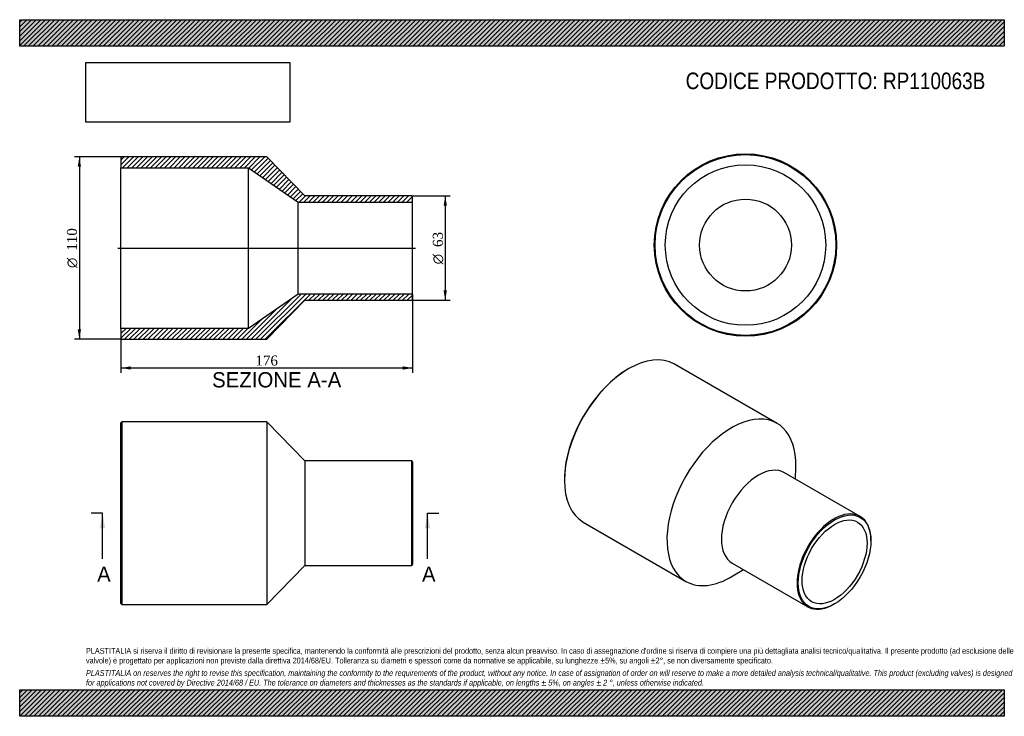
# Model space of a CAD drawing. Header units: millimetres. Extents: x 0 to 594, y 0 to 420.
import ezdxf
from ezdxf.enums import TextEntityAlignment as Align
from ezdxf.lldxf.tags import DXFTag

# ---------------------------------------------------------------- set-up
doc = ezdxf.new("R2010")
doc.units = ezdxf.units.MM
doc.header["$LTSCALE"] = 2
for name, color, linetype in [('Default', 7, 'Continuous'), ('DV4_Default', 7, 'Continuous'), ('RP110063B', 7, 'Continuous')]:
    doc.layers.add(name, color=color, linetype=linetype)
doc.styles.add('SEACAD_Solid_Edge_ANSI', font='seans.ttf')
doc.styles.add('SEACAD_Solid_Edge_ANSI1_Symbols', font='semeca1.ttf')
doc.styles.add('SEACAD_Times_New_Roman', font='times.ttf')
tags = doc.linetypes.add('CENTER2', pattern=[28.575, 19.05, -3.175, 3.175, -3.175]).pattern_tags.tags
tags[10:11] = [DXFTag(74, 4), DXFTag(75, 0), DXFTag(340, '0'), DXFTag(46, 0.0), DXFTag(50, 0.0), DXFTag(44, 0.0), DXFTag(45, 0.0)]
tags[8:9] = [DXFTag(74, 4), DXFTag(75, 0), DXFTag(340, '0'), DXFTag(46, 0.0), DXFTag(50, 0.0), DXFTag(44, 0.0), DXFTag(45, 0.0)]
tags[6:7] = [DXFTag(74, 4), DXFTag(75, 0), DXFTag(340, '0'), DXFTag(46, 0.0), DXFTag(50, 0.0), DXFTag(44, 0.0), DXFTag(45, 0.0)]
tags[4:5] = [DXFTag(74, 4), DXFTag(75, 0), DXFTag(340, '0'), DXFTag(46, 0.0), DXFTag(50, 0.0), DXFTag(44, 0.0), DXFTag(45, 0.0)]
doc.dimstyles.new('ANSImm', dxfattribs={"dimtxt": 6, "dimasz": 6, "dimexe": 3, "dimexo": 0, "dimgap": 1.5, "dimtad": 1, "dimdsep": 46, "dimtxsty": 'SEACAD_Times_New_Roman', "dimblk1": '_SE_FILLED', "dimblk2": '_SE_FILLED', "dimsah": 1, "dimcen": 3, "dimazin": 0, "dimtfac": 0.85, "dimtdec": 3, "dimtofl": 0, "dimtmove": 0, "dimatfit": 3, "dimfxl": 1, "dimarcsym": 0})
picture_1 = doc.add_image_def('image1.jpg', size_in_pixel=(4302, 1260))

# ---------------------------------------------------------------- blocks, each defined once
blk = doc.blocks.new('SE')
at = {"layer": 'RP110063B', "color": 7, "linetype": 'Continuous'}
for p, q in [((61.54, 177.5), (61.04, 177)), ((61.04, 68), (61.04, 177)), ((61.54, 177.5), (61.54, 67.5)), ((149.04, 177.5), (61.54, 177.5)), ((149.04, 177.5), (149.04, 67.5)), ((172.04, 154), (149.04, 177.5)), ((172.04, 154), (172.04, 91)), ((236.54, 154), (172.04, 154)), ((236.54, 91), (236.54, 154)), ((237.04, 153.5), (236.54, 154)), ((237.04, 153.5), (237.04, 91.5)), ((149.04, 67.5), (172.04, 91)), ((172.04, 91), (236.54, 91)), ((236.54, 91), (237.04, 91.5)), ((61.04, 68), (61.54, 67.5)), ((61.54, 67.5), (149.04, 67.5))]:
    blk.add_line(p, q, dxfattribs=at)
blk = doc.blocks.new('SE1')
at = {"layer": 'RP110063B', "color": 7, "linetype": 'Continuous'}
for p, q in [((367.5, 209.63), (367.14, 209.43)), ((456.87, 176.63), (395, 212.36)), ((468.11, 143.01), (468.25, 150.46)), ((328.61, 142.68), (328.61, 142.27)), ((506.99, 120.56), (461.38, 146.89)), ((340, 117.09), (401.87, 81.37)), ((513.51, 105.73), (513.51, 106.14)), ((429.88, 92.33), (475.49, 66)), ((430.22, 84.6), (436.61, 88.45)), ((491.24, 67.56), (491.59, 67.77))]:
    blk.add_line(p, q, dxfattribs=at)
for centre, major_axis, start_param, end_param in [((367.5, 164.72), (-27.5, -47.63), 3.141593, 6.283185), ((367.14, 164.93), (27.25, 47.2), 0.785398, 2.356195), ((429.37, 129), (-27.5, -47.63), 2.334212, 6.283185), ((445.63, 119.61), (-15.75, -27.28), 3.141593, 6.283185), ((491.24, 93.28), (15.75, 27.28), 0, 3.926991), ((491.24, 93.28), (15.75, 27.28), 5.497787, 6.283185), ((429.37, 129), (-27.5, -47.63), 0, 0.80738)]:
    blk.add_ellipse(centre, major_axis=major_axis, ratio=0.57735, start_param=start_param, end_param=end_param, dxfattribs=at)
for major_axis in [(-15.5, -26.85), (-13.85, -23.99)]:
    blk.add_ellipse((491.59, 93.08), major_axis=major_axis, ratio=0.57735, dxfattribs=at)
blk = doc.blocks.new('SE2')
at = {"layer": 'RP110063B', "color": 7, "linetype": 'Continuous'}
for radius in [55, 54.5, 48.4, 27.7]:
    blk.add_circle((437.86, 284.13), radius, dxfattribs=at)
blk = doc.blocks.new('SE4')
at = {"color": 7, "linetype": 'Continuous', "style": 'SEACAD_Solid_Edge_ANSI'}
blk.add_text('A', height=9.2, dxfattribs=at).set_placement((46.7, 90.3), align=Align.TOP_LEFT)
blk = doc.blocks.new('SE5')
at = {"color": 7, "linetype": 'Continuous', "style": 'SEACAD_Solid_Edge_ANSI'}
blk.add_text('A', height=9.2, dxfattribs=at).set_placement((242.7, 90.3), align=Align.TOP_LEFT)
blk = doc.blocks.new('SEANNOT_GROUP')
at = {"linetype": 'Continuous'}
blk.add_hatch(color=7, dxfattribs=at).paths.add_polyline_path([(51.55, 113.3), (50.01, 122.5), (48.48, 113.3)])
at = {"color": 7, "linetype": 'Continuous'}
blk.add_lwpolyline([(50.01, 94.9), (50.01, 122.5)], dxfattribs=at)
blk = doc.blocks.new('SEANNOT_GROUP1')
at = {"linetype": 'Continuous'}
blk.add_hatch(color=7, dxfattribs=at).paths.add_polyline_path([(247.55, 113.3), (246.01, 122.5), (244.48, 113.3)])
at = {"color": 7, "linetype": 'Continuous'}
blk.add_lwpolyline([(246.01, 94.9), (246.01, 122.5)], dxfattribs=at)
blk = doc.blocks.new('SE3')
at = {"layer": 'Default', "color": 7, "linetype": 'CENTER2'}
for p, q in [((50.01, 122.5), (43.11, 122.5)), ((246.01, 122.5), (252.91, 122.5))]:
    blk.add_line(p, q, dxfattribs=at)
at = {"layer": 'Default', "color": 7, "linetype": 'CENTER2', "const_width": 0.0001}
blk.add_lwpolyline([(50.01, 122.5), (246.01, 122.5)], dxfattribs=at)
at = {"layer": 'Default'}
for name in ['SEANNOT_GROUP', 'SEANNOT_GROUP1', 'SE4', 'SE5']:
    blk.add_blockref(name, (0, 0), dxfattribs=at)
blk = doc.blocks.new('SE6')
at = {"layer": 'RP110063B', "linetype": 'Continuous'}
h = blk.add_hatch(dxfattribs=at)
h.set_pattern_fill('LINE', scale=0.62992, angle=45, style=0)
h.paths.add_polyline_path([(172.04, 313.8), (149.04, 337.3), (61.54, 337.3), (61.04, 336.8), (61.04, 330.7), (138.04, 330.7), (168.04, 310), (237.04, 310), (237.04, 313.3), (236.54, 313.8)])
h = blk.add_hatch(dxfattribs=at)
h.set_pattern_fill('LINE', scale=0.62992, angle=45, style=0)
h.paths.add_polyline_path([(149.04, 227.3), (172.04, 250.8), (236.54, 250.8), (237.04, 251.3), (237.04, 254.6), (168.04, 254.6), (138.04, 233.9), (61.04, 233.9), (61.04, 227.8), (61.54, 227.3)])
at = {"layer": 'DV4_Default', "color": 7, "linetype": 'CENTER2'}
blk.add_line((59.29, 282.3), (238.79, 282.3), dxfattribs=at)
at = {"layer": 'RP110063B', "color": 7, "linetype": 'Continuous'}
for p, q in [((61.04, 336.8), (61.54, 337.3)), ((61.04, 336.8), (61.04, 330.7)), ((149.04, 337.3), (61.54, 337.3)), ((172.04, 313.8), (149.04, 337.3)), ((61.04, 233.9), (61.04, 330.7)), ((61.04, 330.7), (138.04, 330.7)), ((138.04, 233.9), (138.04, 330.7)), ((138.04, 330.7), (168.04, 310)), ((168.04, 254.6), (168.04, 310)), ((168.04, 310), (237.04, 310)), ((236.54, 313.8), (172.04, 313.8)), ((236.54, 313.8), (237.04, 313.3)), ((237.04, 310), (237.04, 313.3)), ((237.04, 254.6), (237.04, 310)), ((168.04, 254.6), (138.04, 233.9)), ((149.04, 227.3), (172.04, 250.8)), ((237.04, 254.6), (168.04, 254.6)), ((172.04, 250.8), (236.54, 250.8)), ((237.04, 251.3), (236.54, 250.8)), ((237.04, 251.3), (237.04, 254.6)), ((138.04, 233.9), (61.04, 233.9)), ((61.04, 233.9), (61.04, 227.8)), ((61.54, 227.3), (61.04, 227.8)), ((61.54, 227.3), (149.04, 227.3))]:
    blk.add_line(p, q, dxfattribs=at)
blk = doc.blocks.new('GDimGGroup')
at = {"layer": 'Default', "linetype": 'Continuous'}
for points in [[(257.73, 307.8), (256.73, 313.8), (255.73, 307.8)], [(257.73, 256.8), (255.73, 256.8), (256.73, 250.8)]]:
    blk.add_hatch(color=7, dxfattribs=at).paths.add_polyline_path(points)
at = {"layer": 'Default', "color": 7, "linetype": 'Continuous'}
for p, q in [((236.54, 313.8), (259.73, 313.8)), ((256.73, 313.8), (256.73, 250.8)), ((236.54, 250.8), (259.73, 250.8))]:
    blk.add_line(p, q, dxfattribs=at)
for s, style, p in [('63', 'SEACAD_Times_New_Roman', (249.23, 282.98)), ('O', 'SEACAD_Solid_Edge_ANSI1_Symbols', (249.23, 272.53))]:
    blk.add_text(s, height=6, rotation=90, dxfattribs=dict(at, style=style)).set_placement(p, align=Align.TOP_LEFT)
blk = doc.blocks.new('GDimGGroup1')
at = {"layer": 'Default', "linetype": 'Continuous'}
for points in [[(35.01, 331.3), (37.01, 331.3), (36.01, 337.3)], [(35.01, 233.3), (36.01, 227.3), (37.01, 233.3)]]:
    blk.add_hatch(color=7, dxfattribs=at).paths.add_polyline_path(points)
at = {"layer": 'Default', "color": 7, "linetype": 'Continuous'}
for p, q in [((61.54, 337.3), (33.01, 337.3)), ((36.01, 337.3), (36.01, 227.3)), ((61.54, 227.3), (33.01, 227.3))]:
    blk.add_line(p, q, dxfattribs=at)
for s, style, p in [('110', 'SEACAD_Times_New_Roman', (28.51, 280.7)), ('O', 'SEACAD_Solid_Edge_ANSI1_Symbols', (28.51, 270.26))]:
    blk.add_text(s, height=6, rotation=90, dxfattribs=dict(at, style=style)).set_placement(p, align=Align.TOP_LEFT)
blk = doc.blocks.new('DMBLK221')
at = {"layer": 'Default', "linetype": 'Continuous'}
for points in [[(67.04, 209.01), (67.04, 211.01), (61.04, 210.01)], [(231.04, 209.01), (237.04, 210.01), (231.04, 211.01)]]:
    blk.add_hatch(color=7, dxfattribs=at).paths.add_polyline_path(points)
at = {"layer": 'Default', "color": 7, "linetype": 'Continuous'}
for p, q in [((237.04, 254.6), (237.04, 207.01)), ((61.04, 233.9), (61.04, 207.01)), ((61.04, 210.01), (237.04, 210.01))]:
    blk.add_line(p, q, dxfattribs=at)
at = {"layer": 'Default', "color": 7, "linetype": 'Continuous', "style": 'SEACAD_Times_New_Roman'}
blk.add_text('176', height=6, dxfattribs=at).set_placement((142.21, 217.51), align=Align.TOP_LEFT)
blk = doc.blocks.new('_SE_FILLED')
at = {"color": 0}
blk.add_line((0, 0), (-1, 0), dxfattribs=at)
blk.add_solid([(0, 0), (-1, -0.1665), (-1, 0.1665), (0, 0)], dxfattribs=at)

msp = doc.modelspace()

# ---------------------------------------------------------------- hatches: boundary and pattern name
at = {"layer": 'Default', "linetype": 'Continuous'}
h = msp.add_hatch(dxfattribs=at)
h.set_pattern_fill('LINE', scale=0.62992, angle=45, style=0)
h.paths.add_polyline_path([(594, 404), (594, 420), (0, 420), (0, 404)])
for points in [[(594, 404), (594, 420), (0, 420), (0, 404)], [(594, 0), (594, 16), (0, 16), (0, 0)]]:
    msp.add_hatch(color=7, dxfattribs=at).paths.add_polyline_path(points)
h = msp.add_hatch(dxfattribs=at)
h.set_pattern_fill('LINE', scale=0.62992, angle=45, style=0)
h.paths.add_polyline_path([(594, 0), (594, 16), (0, 16), (0, 0)])

# ---------------------------------------------------------------- linework, layer by layer
at = {"layer": 'Default', "color": 7, "linetype": 'Continuous'}
for p, q in [((0, 420), (594, 420)), ((0, 404), (0, 420)), ((594, 420), (594, 404)), ((594, 404), (0, 404)), ((0, 16), (594, 16)), ((0, 0), (0, 16)), ((594, 16), (594, 0)), ((594, 0), (0, 0))]:
    msp.add_line(p, q, dxfattribs=at)

# ---------------------------------------------------------------- block references
at = {"layer": 'Default'}
for name in ['SE2', 'GDimGGroup1', 'SE6', 'GDimGGroup', 'SE1', 'SE', 'SE3']:
    msp.add_blockref(name, (0, 0), dxfattribs=at)

# ---------------------------------------------------------------- texts
at = {"layer": 'Default', "color": 7, "linetype": 'Continuous', "style": 'SEACAD_Solid_Edge_ANSI'}
msp.add_text('SEZIONE A-A', height=9.2, dxfattribs=at).set_placement((116.087, 207.492), align=Align.TOP_LEFT)
at = {"layer": 'Default', "attachment_point": 1}
for s, insert, char_height, width in [('{\\fArial Narrow|b0||i0||c0|p34;\\C7;\\H10.;\\W1.;CODICE PRODOTTO: RP110063B}', (401.778, 388.127), 10, 181.34093), ("{\\fArial Narrow|b0||i0||c0|p34;\\C7;\\H3.5;\\W1.;PLASTITALIA si riserva il diritto di revisionare la presente specifica, mantenendo la conformità alle prescrizioni del prodotto, senza alcun preavviso. In caso di assegnazione d'ordine si riserva di compiere una più dettagliata analisi tecnico/qualitativa. Il presente prodotto (ad esclusione delle \\P}{\\fArial Narrow|b0||i0||c0|p34;\\C7;\\H3.5;\\W1.;valvole) è progettato per applicazioni non previste dalla direttiva 2014/68/EU. Tolleranza su diametri e spessori come da normative se applicabile, su lunghezze ±5%, su angoli ±2°, se non diversamente specificato.\\P}{\\fArial Narrow|b0||i0||c0|p34;\\C7;\\H1.;\\W1.;   \\P}{\\fArial Narrow|b0||i1||c0|p34;\\C7;\\H3.5;\\W1.;PLASTITALIA on reserves the right to revise this specification, maintaining the conformity to the requirements of the product, without any notice. In case of assignation of order on will reserve to make a more detailed analysis technical/qualitative. This product (excluding valves) is designed \\P}{\\fArial Narrow|b0||i1||c0|p34;\\C7;\\H3.5;\\W1.;for applications not covered by Directive 2014/68 / EU. The tolerance on diameters and thicknesses as the standards if applicable, on lengths ± 5%, on angles ± 2 °, unless otherwise indicated.\\P}", (40, 41.205), 3.5, 514)]:
    msp.add_mtext(s, dxfattribs=dict(at, insert=insert, char_height=char_height, width=width))

# ---------------------------------------------------------------- dimensions: what is measured, and where the dimension line sits
at = {"layer": 'Default', "color": 7, "linetype": 'Continuous'}
dim = msp.add_linear_dim(base=(237.038, 210.015), p1=(61.038, 233.905), p2=(237.038, 254.605), text='\\A1;<>', dimstyle='ANSImm', dxfattribs=at)
dim.commit()
dim.dimension.update_dxf_attribs({"geometry": 'DMBLK221', "text_midpoint": (149.038, 210.015), "dimtype": 160})

# ---------------------------------------------------------------- pictures from other files: only their frames are drawn
image = msp.add_image(picture_1, insert=(40, 358.206), size_in_units=(122.914, 36))
image.dxf.flags = 7

doc.saveas('drawing.dxf')
